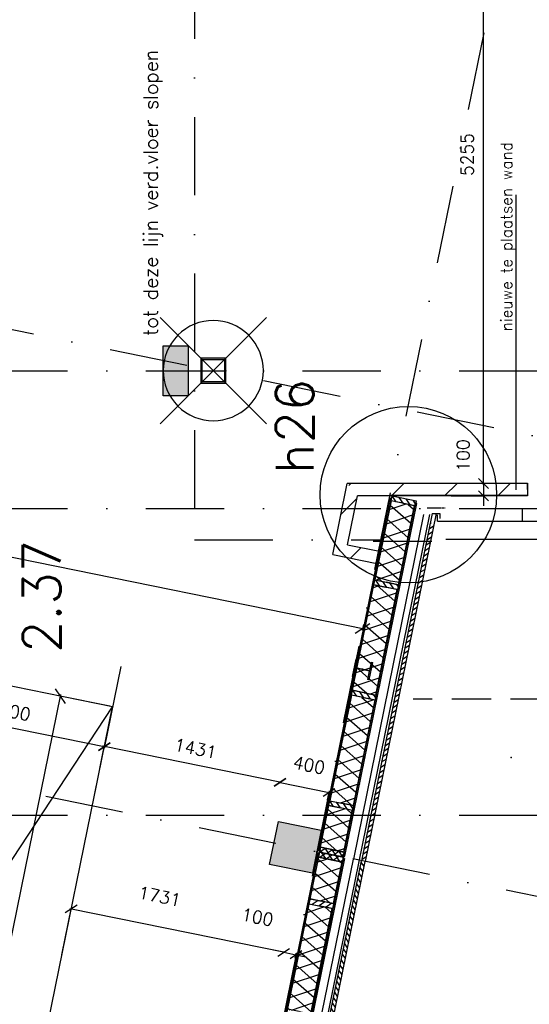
# Model space of a CAD drawing. Extents: x -33346 to 151546, y -8083 to 129543.
# Tile 14 of 68: x 28437 to 32505, y 28285 to 36152. Entities that reach past the tile are written whole.
import ezdxf

# ---------------------------------------------------------------- set-up
doc = ezdxf.new("R2010")
doc.units = 0
doc.header["$LTSCALE"] = 50
doc.header["$MEASUREMENT"] = 0
doc.header["$PDSIZE"] = -1
for name, pattern in [('DASHDOT', [25, 12.5, -6.25, 0, -6.25]), ('DD1', [2.66667, 1.66667, -0.5, 0, -0.5]), ('HIDDEN', [9.375, 6.25, -3.125]), ('HIDDEN2', [0.1875, 0.125, -0.0625]), ('XREF2$0$DASHDOT', [25, 12.5, -6.25, 0, -6.25]), ('XREF2$0$DD1', [2.66667, 1.66667, -0.5, 0, -0.5])]:
    doc.linetypes.add(name, pattern=pattern)
doc.layers.get('0').update_dxf_attribs({"linetype": 'CONTINUOUS'})
doc.layers.get('DEFPOINTS').update_dxf_attribs({"linetype": 'CONTINUOUS'})
for name, color, linetype in [('_BESTAAND_ONGEWIJZIGD', 8, 'CONTINUOUS'), ('_DETAILNUMMERS', 4, 'CONTINUOUS'), ('_DETAILNUMMERSTEKST', 4, 'CONTINUOUS'), ('_INSTALLATIES', 4, 'CONTINUOUS'), ('A--01A1_ACEER', 1, 'CONTINUOUS'), ('A--A21--_F-23-', 9, 'CONTINUOUS'), ('A--A22--_F123-', 9, 'CONTINUOUS'), ('A--A25--_F-2--', 9, 'CONTINUOUS'), ('A--A28--_F-2--', 7, 'CONTINUOUS'), ('A--A28--_F12--', 7, 'CONTINUOUS'), ('A--A31--_F-2--', 9, 'CONTINUOUS'), ('A--A42--_F-23-', 9, 'CONTINUOUS'), ('A--L21--', 3, 'CONTINUOUS'), ('A--L21--_F-2--', 7, 'CONTINUOUS'), ('A--L21A1_BUITENWAND', 1, 'CONTINUOUS'), ('A--L22--_F-2--', 7, 'CONTINUOUS'), ('A--L22A2_BINNENWAND', 2, 'CONTINUOUS'), ('A--L22AC1_BINNENWAND', 1, 'HIDDEN2'), ('A--L25--', 7, 'CONTINUOUS'), ('A--L25--_F-23-', 7, 'CONTINUOUS'), ('A--L28--', 7, 'CONTINUOUS'), ('A--L28--_F-2--', 7, 'CONTINUOUS'), ('A--L28--_F12--', 7, 'CONTINUOUS'), ('A--L42--', 7, 'CONTINUOUS'), ('A--L42--_F-23-', 7, 'CONTINUOUS'), ('A--M$1A-_F123-', 1, 'CONTINUOUS'), ('A--T$1A-_F123-_0_25MM', 2, 'CONTINUOUS'), ('A--T$1A-_F123-_RNR', 4, 'CONTINUOUS'), ('A--T01A-70_TEKST', 5, 'CONTINUOUS'), ('STRAMIEN', 1, 'DD1'), ('TEKST_KOZIJNMERK', 2, 'CONTINUOUS'), ('X--LR---_CP', 7, 'CONTINUOUS'), ('XREF2$0$A--L$7A-_STRAMIEN', 1, 'XREF2$0$DASHDOT'), ('XREF2$0$A--L$7AC3-_STRAMIE', 3, 'XREF2$0$DASHDOT'), ('XREF2$0$A--L90--_F---402', 250, 'CONTINUOUS'), ('XREF2$0$A--L90--_F-23-', 7, 'CONTINUOUS'), ('XREF2$0$A--L90--_F123-', 7, 'CONTINUOUS'), ('XREF2$0$A--T$7A8-_STRAMIEN', 8, 'XREF2$0$DASHDOT'), ('XREF2$0$STRAMIEN', 1, 'XREF2$0$DD1')]:
    doc.layers.add(name, color=color, linetype=linetype)
doc.styles.add('ALFA-0_25', font='ROMANS')
doc.styles.add('B-01', font='SIMPLEX.SHX', dxfattribs={"width": 0.8, "height": 4.5})
doc.styles.add('HIEMSTRA', font='romans.shx')
doc.dimstyles.get("Standard").update_dxf_attribs({"dimscale": 40, "dimtxt": 2.5, "dimasz": 2, "dimexe": 0.3, "dimexo": 0.3, "dimgap": 2, "dimtad": 1, "dimdec": 0, "dimzin": 0, "dimtxsty": 'HIEMSTRA', "dimblk1": 'OBLIQUE', "dimblk2": 'OBLIQUE', "dimsah": 1, "dimcen": -0.09, "dimdle": 0.3, "dimse1": 1, "dimclrd": 2, "dimclre": 2, "dimclrt": 3, "dimazin": 3, "dimtfac": 1, "dimtdec": 4, "dimtofl": 0, "dimtmove": 0, "dimatfit": 3, "dimtvp": 625, "dimtolj": 1, "dimtzin": 0})
pattern_1 = [(45, (-30994.87, -31918.16), (-212.132, 212.132), [])]

# ---------------------------------------------------------------- blocks, each defined once
blk = doc.blocks.new('_OBLIQUE')
at = {"color": 0, "linetype": 'BYBLOCK'}
blk.add_line((-0.5, -0.5), (0.5, 0.5), dxfattribs=at)
blk = doc.blocks.new('*D60')
at = {"layer": 'A--M$1A-_F123-', "color": 2, "linetype": 'CONTINUOUS'}
for p, q in [((29242.9, 30984.8), (29110, 30332.4)), ((27532.9, 30665.9), (29124.2, 30341.8))]:
    blk.add_line(p, q, dxfattribs=at)
at = {"layer": 'DEFPOINTS', "color": 0, "linetype": 'CONTINUOUS'}
for p in [(27677.5, 31316, -0.2), (29245.3, 30996.6, -0.2), (29112.4, 30344.2)]:
    blk.add_point(p, dxfattribs=at)
at = {"layer": 'A--M$1A-_F123-', "color": 2, "linetype": 'CONTINUOUS', "xscale": 80, "yscale": 80, "zscale": 80}
for p, rotation in [((27544.6, 30663.5), 168.4862902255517), ((29112.4, 30344.2), 348.4862902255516)]:
    blk.add_blockref('_OBLIQUE', p, dxfattribs=dict(at, rotation=rotation))
at = {"layer": 'A--M$1A-_F123-', "color": 3, "linetype": 'CONTINUOUS', "insert": (28354.5, 30631.2), "char_height": 100, "attachment_point": 5, "rotation": 348.48629, "style": 'HIEMSTRA'}
blk.add_mtext('\\A1;1600', dxfattribs=at)
blk = doc.blocks.new('*D61')
at = {"layer": 'A--M$1A-_F123-', "color": 2, "linetype": 'CONTINUOUS'}
for p, q in [((29038.1, 29979.5), (29114.8, 30355.9)), ((30526.3, 30056.2), (29100.7, 30346.6))]:
    blk.add_line(p, q, dxfattribs=at)
at = {"layer": 'DEFPOINTS', "color": 0, "linetype": 'CONTINUOUS'}
for p in [(29112.4, 30344.2), (29035.7, 29967.7), (30437.9, 29682.1)]:
    blk.add_point(p, dxfattribs=at)
at = {"layer": 'A--M$1A-_F123-', "color": 2, "linetype": 'CONTINUOUS', "xscale": 80, "yscale": 80, "zscale": 80}
for p, rotation in [((29112.4, 30344.2), 168.4862903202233), ((30514.6, 30058.6), 348.4862903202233)]:
    blk.add_blockref('_OBLIQUE', p, dxfattribs=dict(at, rotation=rotation))
at = {"layer": 'A--M$1A-_F123-', "color": 3, "linetype": 'CONTINUOUS', "insert": (29839.5, 30328.7), "char_height": 100, "attachment_point": 5, "rotation": 348.48629, "style": 'HIEMSTRA'}
blk.add_mtext('\\A1;1431', dxfattribs=at)
blk = doc.blocks.new('*D62')
at = {"layer": 'A--M$1A-_F123-', "color": 2, "linetype": 'CONTINUOUS'}
for p, q in [((27960.6, 26812.5), (28765, 30761.4)), ((29157.4, 30666.1), (28747.3, 30749.7))]:
    blk.add_line(p, q, dxfattribs=at)
at = {"layer": 'DEFPOINTS', "color": 0, "linetype": 'CONTINUOUS'}
for p in [(28762, 30746.7), (29172.1, 30663.2), (28373.7, 26743.6, -0.2)]:
    blk.add_point(p, dxfattribs=at)
at = {"layer": 'A--M$1A-_F123-', "color": 2, "linetype": 'CONTINUOUS', "xscale": 100, "yscale": 100, "zscale": 100}
for p, rotation in [((28762, 30746.7), 78.48629033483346), ((27963.5, 26827.2), 258.4862903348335)]:
    blk.add_blockref('_OBLIQUE', p, dxfattribs=dict(at, rotation=rotation))
at = {"layer": 'A--M$1A-_F123-', "color": 3, "linetype": 'CONTINUOUS', "insert": (28203.5, 28819.4), "char_height": 125, "attachment_point": 5, "rotation": 78.48629, "style": 'HIEMSTRA'}
blk.add_mtext('\\A1;4000', dxfattribs=at)
blk = doc.blocks.new('*D69')
at = {"layer": 'A--M$1A-_F123-', "color": 2, "linetype": 'CONTINUOUS'}
for p, q in [((28773.8, 28681.8), (28850.5, 29058.3)), ((30556, 28698.6), (28836.3, 29048.9))]:
    blk.add_line(p, q, dxfattribs=at)
at = {"layer": 'DEFPOINTS', "color": 0, "linetype": 'CONTINUOUS'}
for p in [(28848.1, 29046.5), (28771.4, 28670.1), (30467.5, 28324.6)]:
    blk.add_point(p, dxfattribs=at)
at = {"layer": 'A--M$1A-_F123-', "color": 2, "linetype": 'CONTINUOUS', "xscale": 80, "yscale": 80, "zscale": 80}
for p, rotation in [((28848.1, 29046.5), 168.4862903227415), ((30544.2, 28701), 348.4862903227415)]:
    blk.add_blockref('_OBLIQUE', p, dxfattribs=dict(at, rotation=rotation))
at = {"layer": 'A--M$1A-_F123-', "color": 3, "linetype": 'CONTINUOUS', "insert": (29553.2, 29148.4), "char_height": 100, "attachment_point": 5, "rotation": 348.48629, "style": 'HIEMSTRA'}
blk.add_mtext('\\A1;1731', dxfattribs=at)
blk = doc.blocks.new('Q020593-')
at = {"layer": 'A--A28--_F-2--', "color": 3, "linetype": 'CONTINUOUS'}
for points in [[(-90, 90.1), (-100, -99.9), (-100, 100.1)], [(-90, 90.1), (-100, 100.1), (100, 100.1)], [(-90, 90.1), (-90, -89.9), (-100, -99.9)], [(100, 100.1), (90, 90.1), (-90, 90.1)], [(100, 100.1), (100, -99.9), (90, 90.1)], [(100, -99.9), (90, -89.9), (90, 90.1)], [(100, -99.9), (-100, -99.9), (-90, -89.9)], [(100, -99.9), (-90, -89.9), (90, -89.9)]]:
    blk.add_solid(points, dxfattribs=at)
at = {"layer": 'A--L28--_F-2--', "color": 3, "linetype": 'CONTINUOUS'}
blk.add_lwpolyline([(-100, -99.9), (-90, -89.9), (-90, 90.1), (90, 90.1), (90, -89.9), (-90, -89.9), (-100, -99.9), (100, -99.9), (100, 100.1), (-100, 100.1)], close=True, dxfattribs=at)
at = {"layer": 'X--LR---_CP', "color": 4, "linetype": 'CONTINUOUS'}
for p in [(-100, 0.1), (0, 0), (100, 0.1)]:
    blk.add_point(p, dxfattribs=at)
blk = doc.blocks.new('*D86')
at = {"color": 2, "linetype": 'BYBLOCK'}
for p, q in [((30544.2, 28701), (30465.8, 28717)), ((30544.2, 28701), (30642.2, 28681)), ((30636.4, 28652.7), (30644.6, 28692.8)), ((30642.2, 28681), (30720.6, 28665.1))]:
    blk.add_line(p, q, dxfattribs=at)
at = {"layer": 'DEFPOINTS', "color": 0, "linetype": 'BYBLOCK'}
for p in [(30536, 28660.9), (30634, 28640.9), (30642.2, 28681)]:
    blk.add_point(p, dxfattribs=at)
at = {"color": 2, "linetype": 'BYBLOCK', "xscale": 80, "yscale": 80, "zscale": 80}
for p, rotation in [((30544.2, 28701), 348.4862903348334), ((30642.2, 28681), 168.4862903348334)]:
    blk.add_blockref('_OBLIQUE', p, dxfattribs=dict(at, rotation=rotation))
at = {"color": 3, "linetype": 'BYBLOCK', "insert": (30334.4, 28982.2), "char_height": 100, "attachment_point": 5, "rotation": 348.48629, "style": 'HIEMSTRA'}
blk.add_mtext('\\A1;100', dxfattribs=at)
blk = doc.blocks.new('*D89')
at = {"color": 2, "linetype": 'BYBLOCK'}
for p, q in [((30502.8, 30060.9), (30906.5, 29978.7)), ((30894.5, 29919.7), (30908.9, 29990.5))]:
    blk.add_line(p, q, dxfattribs=at)
at = {"layer": 'DEFPOINTS', "color": 0, "linetype": 'BYBLOCK'}
for p in [(30500.2, 29987.8), (30906.5, 29978.7), (30892.1, 29908)]:
    blk.add_point(p, dxfattribs=at)
at = {"color": 2, "linetype": 'BYBLOCK', "xscale": 80, "yscale": 80, "zscale": 80}
for p, rotation in [((30514.6, 30058.6), 168.4862903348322), ((30906.5, 29978.7), 348.4862903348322)]:
    blk.add_blockref('_OBLIQUE', p, dxfattribs=dict(at, rotation=rotation))
at = {"color": 3, "linetype": 'BYBLOCK', "insert": (30746.9, 30197), "char_height": 100, "attachment_point": 5, "rotation": 348.48629, "style": 'HIEMSTRA'}
blk.add_mtext('\\A1;400', dxfattribs=at)
blk = doc.blocks.new('*D91')
at = {"color": 2, "linetype": 'BYBLOCK'}
for p, q in [((32139.1, 32446.9), (32139.1, 32526.9)), ((32139.1, 32446.9), (32139.1, 32346.9)), ((31880.6, 32346.9), (32151.1, 32346.9)), ((32139.1, 32346.9), (32139.1, 32266.9))]:
    blk.add_line(p, q, dxfattribs=at)
at = {"layer": 'DEFPOINTS', "color": 0, "linetype": 'BYBLOCK'}
for p in [(31868.6, 32446.9), (31868.6, 32346.9), (32139.1, 32346.9)]:
    blk.add_point(p, dxfattribs=at)
at = {"color": 2, "linetype": 'BYBLOCK', "xscale": 80, "yscale": 80, "zscale": 80}
for p, rotation in [((32139.1, 32446.9), 270), ((32139.1, 32346.9), 90)]:
    blk.add_blockref('_OBLIQUE', p, dxfattribs=dict(at, rotation=rotation))
at = {"color": 3, "linetype": 'BYBLOCK', "insert": (31976.6, 32670), "char_height": 100, "attachment_point": 5, "rotation": 90, "style": 'HIEMSTRA'}
blk.add_mtext('\\A1;100', dxfattribs=at)
blk = doc.blocks.new('*D106')
at = {"layer": 'A--M$1A-_F123-', "color": 2}
for p, q in [((24767.7, 32593.6), (31188.4, 31285.7)), ((31180.2, 31320.4), (31170.7, 31274))]:
    blk.add_line(p, q, dxfattribs=at)
at = {"layer": 'DEFPOINTS', "color": 0}
for p in [(24791.8, 32637.1), (31183.2, 31335.1), (31173.7, 31288.7)]:
    blk.add_point(p, dxfattribs=at)
at = {"layer": 'A--M$1A-_F123-', "color": 2, "xscale": 100, "yscale": 100, "zscale": 100}
for p, rotation in [((24782.4, 32590.6), 168.4861995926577), ((31173.7, 31288.7), 348.4861995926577)]:
    blk.add_blockref('_OBLIQUE', p, dxfattribs=dict(at, rotation=rotation))
at = {"layer": 'A--M$1A-_F123-', "color": 3, "insert": (28010.5, 32098.9), "char_height": 125, "attachment_point": 5, "rotation": 348.4862, "style": 'HIEMSTRA'}
blk.add_mtext('\\A1;6523', dxfattribs=at)
blk = doc.blocks.new('*D107')
at = {"color": 2, "linetype": 'BYBLOCK'}
for p, q in [((32210.8, 37701.9), (32127.1, 37701.9)), ((32139.1, 32434.9), (32139.1, 37713.9))]:
    blk.add_line(p, q, dxfattribs=at)
at = {"layer": 'DEFPOINTS', "color": 0, "linetype": 'BYBLOCK'}
for p in [(32139.1, 37701.9), (32222.8, 37701.9), (32222.8, 32446.9)]:
    blk.add_point(p, dxfattribs=at)
at = {"color": 2, "linetype": 'BYBLOCK', "xscale": 80, "yscale": 80, "zscale": 80}
for p, rotation in [((32139.1, 37701.9), 90), ((32139.1, 32446.9), 270)]:
    blk.add_blockref('_OBLIQUE', p, dxfattribs=dict(at, rotation=rotation))
at = {"color": 3, "linetype": 'BYBLOCK', "insert": (32009.1, 35074.4), "char_height": 100, "attachment_point": 5, "rotation": 90, "style": 'HIEMSTRA'}
blk.add_mtext('\\A1;5255', dxfattribs=at)
blk = doc.blocks.new('*U805')
at = {"layer": 'A--A22--_F123-', "linetype": 'CONTINUOUS'}
h = blk.add_hatch(dxfattribs=at)
h.set_pattern_fill('ALFALINE', color=256, scale=300, style=0)
h.set_pattern_definition([(45, (-32491, -32396.92), (-212.132, 212.132), [])])
h.paths.add_polyline_path([(0, 0), (0, -50), (-1357.8, -50), (-1398.6, 0), (-1439.4, 50), (0, 50)])
at = {"layer": 'A--L22--_F-2--', "color": 3, "linetype": 'CONTINUOUS'}
for points in [[(0, 0), (0, 50), (-1439.4, 50), (-1439.4, 50)], [(0, 0), (0, -50), (-1357.8, -50), (-1357.8, -50)]]:
    blk.add_lwpolyline(points, dxfattribs=at)
blk = doc.blocks.new('*U804')
at = {"layer": 'A--A22--_F123-', "linetype": 'CONTINUOUS'}
h = blk.add_hatch(dxfattribs=at)
h.set_pattern_fill('ALFALINE', color=256, scale=300, style=0)
h.set_pattern_definition(pattern_1)
h.paths.add_polyline_path([(0, 0), (-59, -39), (56.7, 528.8), (97.5, 478.8), (138.4, 428.8), (59, 39)])
at = {"layer": 'A--L22--_F-2--', "color": 3, "linetype": 'CONTINUOUS'}
for points in [[(-59, -39), (-59, -39), (56.7, 528.8), (56.7, 528.8)], [(59, 39), (59, 39), (138.4, 428.8), (138.4, 428.8)]]:
    blk.add_lwpolyline(points, dxfattribs=at)
blk = doc.blocks.new('XREF2$0$S090024-')
at = {"layer": 'XREF2$0$A--L90--_F---402', "linetype": 'CONTINUOUS'}
for points in [[(-0.000001, 5.999999), (-0.000001, -6)], [(-6.000001, 0), (5.999999, 0)]]:
    blk.add_lwpolyline(points, dxfattribs=at)
blk.add_lwpolyline([(-4.000001, 0, 1), (3.999998, 0, 1)], format="xyb", close=True, dxfattribs=at)
at = {"layer": 'XREF2$0$A--L90--_F-23-', "color": 255}
blk.add_circle((0, 0), 0.0123, dxfattribs=at)
at = {"layer": 'XREF2$0$A--L90--_F123-', "color": 2, "linetype": 'CONTINUOUS'}
for points in [[(-0.000001, 5.999999), (-0.000001, -6)], [(-6.000001, 0), (5.999999, 0)]]:
    blk.add_lwpolyline(points, dxfattribs=at)
blk.add_lwpolyline([(-4.000001, 0, 1), (3.999998, 0, 1)], format="xyb", close=True, dxfattribs=at)
blk = doc.blocks.new('XREF2')
at = {"layer": 'XREF2$0$A--L$7A-_STRAMIEN'}
blk.add_line((-40234.938, -3673.931), (-64049.215, 1177.073), dxfattribs=at)
at = {"layer": 'XREF2$0$A--L$7AC3-_STRAMIE'}
blk.add_line((-39721.089, -104.672), (-53026.96, 2605.754), dxfattribs=at)
at = {"layer": 'XREF2$0$A--T$7A8-_STRAMIEN', "color": 8}
for p, q in [((-43474.365, 3799.966), (-52138.464, -38733.347)), ((-66174.285, 1100), (-500, 1100)), ((-66174.285, 0), (-500, 0)), ((-66174.285, -2450), (-500, -2450))]:
    blk.add_line(p, q, dxfattribs=at)
at = {"layer": 'XREF2$0$STRAMIEN', "linetype": 'XREF2$0$DASHDOT', "xscale": 100, "yscale": 100, "rotation": 315}
blk.add_blockref('XREF2$0$S090024-', (-45635.298, 1100.87), dxfattribs=at)
blk = doc.blocks.new('Q020426-')
at = {"layer": 'A--A28--_F12--', "color": 8}
for points in [[(-100, -200), (-100, 200), (100, 200)], [(-100, -200), (100, 200), (100, -200)]]:
    blk.add_solid(points, dxfattribs=at)
at = {"layer": 'A--L28--_F12--', "color": 3, "linetype": 'CONTINUOUS'}
blk.add_lwpolyline([(-100, -200), (-100, 200), (100, 200), (100, -200)], close=True, dxfattribs=at)
at = {"layer": 'X--LR---_CP'}
for p in [(-100, 0), (-100, 0), (100, 0)]:
    blk.add_point(p, dxfattribs=at)
blk = doc.blocks.new('Q020437-')
at = {"layer": 'A--A28--_F12--', "color": 8}
for points in [[(-175, -175), (-175, 175), (175, 175)], [(-175, -175), (175, 175), (175, -175)]]:
    blk.add_solid(points, dxfattribs=at)
at = {"layer": 'A--L28--_F12--', "color": 3, "linetype": 'CONTINUOUS'}
blk.add_lwpolyline([(-175, -175), (-175, 175), (175, 175), (175, -175)], close=True, dxfattribs=at)
at = {"layer": 'X--LR---_CP'}
for p in [(-175, 0), (-175, 0), (175, 0)]:
    blk.add_point(p, dxfattribs=at)
blk = doc.blocks.new('Q020490-')
at = {"layer": 'A--A28--_F-2--', "color": 3, "linetype": 'CONTINUOUS'}
for points in [[(-2.75, 58), (-70, 66.5), (70, 66.5)], [(-2.75, 58), (-70, 58), (-70, 66.5)], [(-2.75, 58), (70, 66.5), (70, 58)], [(2.75, -58), (-2.75, -58), (-2.75, 58)], [(-2.75, 58), (2.75, 58), (2.75, -58)], [(-2.75, 58), (70, 58), (2.75, 58)], [(70, -66.5), (-70, -58), (-2.75, -58)], [(70, -66.5), (-70, -66.5), (-70, -58)], [(2.75, -58), (70, -66.5), (-2.75, -58)], [(2.75, -58), (70, -58), (70, -66.5)]]:
    blk.add_solid(points, dxfattribs=at)
at = {"layer": 'A--L28--_F-2--', "color": 3, "linetype": 'CONTINUOUS'}
blk.add_lwpolyline([(70, -66.5), (-70, -66.5), (-70, -58), (-2.75, -58), (-2.75, 58), (-70, 58), (-70, 66.5), (70, 66.5), (70, 58), (2.75, 58), (2.75, -58), (70, -58)], close=True, dxfattribs=at)
at = {"layer": 'X--LR---_CP', "color": 2, "linetype": 'CONTINUOUS'}
for p in [(-2.75, 0), (0, 0), (2.75, 0)]:
    blk.add_point(p, dxfattribs=at)
blk = doc.blocks.new('*U727')
at = {"layer": 'A--A42--_F-23-', "linetype": 'CONTINUOUS'}
h = blk.add_hatch(dxfattribs=at)
h.set_pattern_fill('ALFALINE', color=256, scale=40, style=0)
h.set_pattern_definition([(45, (-31023.915, -29450.602), (-28.28427, 28.28427), [])])
h.paths.add_polyline_path([(0, 0), (4.9, -1), (-789.3, -3901.2), (-794.2, -3900.2), (-799.1, -3899.2), (-4.9, 1)])
at = {"layer": 'A--L42--_F-23-', "color": 2, "linetype": 'CONTINUOUS'}
for points in [[(0, 0), (-4.9, 1), (-799.1, -3899.2), (-794.2, -3900.2)], [(0, 0), (4.9, -1), (-789.3, -3901.2), (-794.2, -3900.2)]]:
    blk.add_lwpolyline(points, dxfattribs=at)
blk = doc.blocks.new('*U726')
at = {"layer": 'A--A42--_F-23-', "linetype": 'CONTINUOUS'}
h = blk.add_hatch(dxfattribs=at)
h.set_pattern_fill('ALFALINE', color=256, scale=40, style=0)
h.set_pattern_definition([(45, (-30822.028, -29491.56), (-28.28427, 28.28427), [])])
h.paths.add_polyline_path([(0, 0), (4.9, -1), (-789.3, -3900.9), (-794.2, -3899.9), (-799.1, -3898.9), (-4.9, 1)])
at = {"layer": 'A--L42--_F-23-', "color": 2, "linetype": 'CONTINUOUS'}
for points in [[(0, 0), (-4.9, 1), (-799.1, -3898.9), (-794.2, -3899.9)], [(0, 0), (4.9, -1), (-789.3, -3900.9), (-794.2, -3899.9)]]:
    blk.add_lwpolyline(points, dxfattribs=at)
blk = doc.blocks.new('NH40_196')
at = {"layer": 'A--A25--_F-2--'}
h = blk.add_hatch(dxfattribs=at)
h.set_pattern_fill('ALFALINE', color=256, scale=40, style=0, pattern_type=2)
h.set_pattern_definition([(45, (-6, 0), (-28.284, 28.284), [])])
h.paths.add_polyline_path([(0, 0), (0, 196), (40, 196), (40, 0)])
at = {"layer": 'A--L25--_F-23-', "color": 2, "linetype": 'CONTINUOUS'}
blk.add_lwpolyline([(0, 0), (0, 196), (40, 196), (40, 0)], close=True, dxfattribs=at)
at = {"layer": 'X--LR---_CP'}
for p in [(0, 0), (0, 0), (40, 0)]:
    blk.add_point(p, dxfattribs=at)
blk = doc.blocks.new('*U722')
at = {"layer": 'A--A21--_F-23-', "linetype": 'CONTINUOUS'}
h = blk.add_hatch(dxfattribs=at)
h.set_pattern_fill('ALFAISO', color=256, scale=100, angle=258.49567, style=0)
h.set_pattern_definition([(318.496, (-49, 9.97), (66.268, 74.89), []), (18.496, (-49, 9.97), (-31.723, 94.835), [])])
h.paths.add_polyline_path([(0, 0), (93.1, -18.9), (25.3, -352.1), (-67.8, -333.2), (-160.9, -314.2), (-93.1, 18.9)])
at = {"layer": 'A--L21--_F-2--', "color": 2, "linetype": 'CONTINUOUS'}
for points in [[(0, 0), (-93.1, 18.9), (-160.9, -314.2), (-67.8, -333.2)], [(0, 0), (93.1, -18.9), (25.3, -352.1), (-67.8, -333.2)]]:
    blk.add_lwpolyline(points, dxfattribs=at)
blk = doc.blocks.new('*U721')
at = {"layer": 'A--A21--_F-23-', "linetype": 'CONTINUOUS'}
h = blk.add_hatch(dxfattribs=at)
h.set_pattern_fill('ALFAISO', color=256, scale=100, angle=78.49, style=0)
h.set_pattern_definition([(138.49, (48.99, -9.98), (-66.275, -74.884), []), (198.49, (48.99, -9.98), (31.714, -94.838), [])])
h.paths.add_polyline_path([(0, 0), (-93.1, 19), (78.5, 861.7), (171.6, 842.7), (264.7, 823.7), (93.1, -19)])
at = {"layer": 'A--L21--_F-2--', "color": 2, "linetype": 'CONTINUOUS'}
for points in [[(0, 0), (-93.1, 19), (78.5, 861.7), (171.6, 842.7)], [(0, 0), (93.1, -19), (264.7, 823.7), (171.6, 842.7)]]:
    blk.add_lwpolyline(points, dxfattribs=at)
blk = doc.blocks.new('*U717')
at = {"layer": 'A--A21--_F-23-', "linetype": 'CONTINUOUS'}
h = blk.add_hatch(dxfattribs=at)
h.set_pattern_fill('ALFAISO', color=256, scale=100, angle=258.48258, style=0)
h.set_pattern_definition([(318.483, (-48.99, 9.98), (66.285, 74.875), []), (18.483, (-48.99, 9.98), (-31.702, 94.842), [])])
h.paths.add_polyline_path([(0, 0), (93.1, -19), (-35.7, -651), (-128.8, -632), (-221.9, -613.1), (-93.1, 19)])
at = {"layer": 'A--L21--_F-2--', "color": 2, "linetype": 'CONTINUOUS'}
for points in [[(0, 0), (-93.1, 19), (-221.9, -613.1), (-128.8, -632)], [(0, 0), (93.1, -19), (-35.7, -651), (-128.8, -632)]]:
    blk.add_lwpolyline(points, dxfattribs=at)
blk = doc.blocks.new('*U716')
at = {"layer": 'A--A21--_F-23-', "linetype": 'CONTINUOUS'}
h = blk.add_hatch(dxfattribs=at)
h.set_pattern_fill('ALFAISO', color=256, scale=100, angle=78.48258, style=0)
h.set_pattern_definition([(138.483, (48.99, -9.98), (-66.285, -74.875), []), (198.483, (48.99, -9.98), (31.702, -94.842), [])])
h.paths.add_polyline_path([(0, 0), (-93.1, 19), (78.6, 861.7), (171.7, 842.7), (264.8, 823.7), (93.1, -19)])
at = {"layer": 'A--L21--_F-2--', "color": 2, "linetype": 'CONTINUOUS'}
for points in [[(0, 0), (-93.1, 19), (78.6, 861.7), (171.7, 842.7)], [(0, 0), (93.1, -19), (264.8, 823.7), (171.7, 842.7)]]:
    blk.add_lwpolyline(points, dxfattribs=at)
blk = doc.blocks.new('*U715')
at = {"layer": 'A--A21--_F-23-', "linetype": 'CONTINUOUS'}
h = blk.add_hatch(dxfattribs=at)
h.set_pattern_fill('ALFAISO', color=256, scale=100, angle=78.47691, style=0)
h.set_pattern_definition([(138.477, (48.99, -9.99), (-66.292, -74.87), []), (198.477, (48.99, -9.99), (31.692, -94.845), [])])
h.paths.add_polyline_path([(0, 0), (-93.1, 19), (-25.2, 352.1), (67.9, 333.1), (161, 314.2), (93.1, -19)])
at = {"layer": 'A--L21--_F-2--', "color": 2, "linetype": 'CONTINUOUS'}
for points in [[(0, 0), (-93.1, 19), (-25.2, 352.1), (67.9, 333.1)], [(0, 0), (93.1, -19), (161, 314.2), (67.9, 333.1)]]:
    blk.add_lwpolyline(points, dxfattribs=at)
blk = doc.blocks.new('*U714')
at = {"layer": 'A--A21--_F-23-', "linetype": 'CONTINUOUS'}
h = blk.add_hatch(dxfattribs=at)
h.set_pattern_fill('ALFAISO', color=256, scale=100, angle=258.48258, style=0)
h.set_pattern_definition([(318.483, (-48.99, 9.98), (66.285, 74.875), []), (18.483, (-48.99, 9.98), (-31.702, 94.842), [])])
h.paths.add_polyline_path([(0, 0), (93.1, -19), (-78.6, -861.7), (-171.7, -842.7), (-264.8, -823.7), (-93.1, 19)])
at = {"layer": 'A--L21--_F-2--', "color": 2, "linetype": 'CONTINUOUS'}
for points in [[(0, 0), (-93.1, 19), (-264.8, -823.7), (-171.7, -842.7)], [(0, 0), (93.1, -19), (-78.6, -861.7), (-171.7, -842.7)]]:
    blk.add_lwpolyline(points, dxfattribs=at)
blk = doc.blocks.new('*U713')
at = {"layer": 'A--A42--_F-23-', "linetype": 'CONTINUOUS'}
h = blk.add_hatch(dxfattribs=at)
h.set_pattern_fill('ALFALINE', color=256, scale=40, style=0)
h.set_pattern_definition([(45, (-31027.86, -29469.965), (-28.28427, 28.28427), [])])
h.paths.add_polyline_path([(0, 0), (-4.9, 1), (569.2, 2818.2), (574.1, 2817.2), (579, 2816.2), (4.9, -1)])
at = {"layer": 'A--L42--_F-23-', "color": 2, "linetype": 'CONTINUOUS'}
for points in [[(0, 0), (-4.9, 1), (569.2, 2818.2), (574.1, 2817.2)], [(0, 0), (4.9, -1), (579, 2816.2), (574.1, 2817.2)]]:
    blk.add_lwpolyline(points, dxfattribs=at)
blk = doc.blocks.new('*U712')
at = {"layer": 'A--A42--_F-23-', "linetype": 'CONTINUOUS'}
h = blk.add_hatch(dxfattribs=at)
h.set_pattern_fill('ALFALINE', color=256, scale=40, style=0)
h.set_pattern_definition([(45, (-30826.037, -29511.244), (-28.28427, 28.28427), [])])
h.paths.add_polyline_path([(0, 0), (-4.9, 1), (569.1, 2817.9), (574, 2816.9), (578.9, 2816), (4.9, -1)])
at = {"layer": 'A--L42--_F-23-', "color": 2, "linetype": 'CONTINUOUS'}
for points in [[(0, 0), (-4.9, 1), (569.1, 2817.9), (574, 2816.9)], [(0, 0), (4.9, -1), (578.9, 2816), (574, 2816.9)]]:
    blk.add_lwpolyline(points, dxfattribs=at)
blk = doc.blocks.new('*U528')
at = {"layer": 'A--A22--_F123-', "linetype": 'CONTINUOUS'}
h = blk.add_hatch(dxfattribs=at)
h.set_pattern_fill('ALFALINE', color=256, scale=300, style=0)
h.set_pattern_definition(pattern_1)
h.paths.add_polyline_path([(0, 0), (-59, -39), (293.9, -110.9), (303.9, -61.9), (313.9, -12.9), (59, 39)])
at = {"layer": 'A--L22--_F-2--', "color": 3, "linetype": 'CONTINUOUS'}
for points in [[(59, 39), (59, 39), (313.9, -12.9), (303.9, -61.9)], [(-59, -39), (-59, -39), (293.9, -110.9), (303.9, -61.9)]]:
    blk.add_lwpolyline(points, dxfattribs=at)

msp = doc.modelspace()

# ---------------------------------------------------------------- hatches: boundary and pattern name
at = {"layer": 'A--01A1_ACEER', "linetype": 'CONTINUOUS'}
h = msp.add_hatch(dxfattribs=at)
h.set_pattern_fill('ANSI31', color=256, scale=250, angle=78.49, style=0)
h.set_pattern_definition([(213.48258, (33713.812, 66945.33), (-17.240107, 26.064175), [])])
h.paths.add_polyline_path([(31715.3, 32132.3), (31165, 29431.9), (31194.4, 29425.9), (31744.7, 32126.3)])
h = msp.add_hatch(dxfattribs=at)
h.set_pattern_fill('ANSI31', color=256, scale=250, angle=78.49, style=0)
h.set_pattern_definition([(123.49, (18836.53, -6089.41), (-26.061942, -17.243482), [])])
h.paths.add_polyline_path([(30366.9, 25512.3), (31165, 29431.9), (31194.4, 29425.9), (30396.3, 25506.3)])

# ---------------------------------------------------------------- linework, layer by layer
at = {"layer": '_BESTAAND_ONGEWIJZIGD', "linetype": 'HIDDEN'}
msp.add_lwpolyline([(71512, 34947.1), (72512, 34947.1), (72512, 31722.5), (72512, 30722.5), (31577, 30722.5)], dxfattribs=at)
at = {"layer": '_DETAILNUMMERS'}
msp.add_circle((31540, 32356.8), 704.5, dxfattribs=at)
at = {"layer": '_INSTALLATIES', "linetype": 'CONTINUOUS'}
msp.add_line((26811, 27062), (29177.2, 30662.1), dxfattribs=at)
msp.add_lwpolyline([(29177.2, 30662.1), (27609.4, 30981.5), (26811, 27062), (28378.8, 26742.6)], close=True, dxfattribs=at)
at = {"layer": 'A--01A1_ACEER', "linetype": 'CONTINUOUS'}
msp.add_line((31726.6, 31982.1), (31258.2, 31982.1), dxfattribs=at)
at = {"layer": 'A--A31--_F-2--'}
msp.add_point((32361.4, 30256.9), dxfattribs=at)
at = {"layer": 'A--L21--'}
for p, q in [((31730.3, 32206, 0), (31165, 29431.9, 0)), ((31760.9, 32206, 0), (31194.4, 29425.9, 0)), ((31730.3, 32206, 0), (31790, 32206, 0)), ((31790, 32206, 0), (31790, 32166.3, 0)), ((30366.9, 25512.3), (31165, 29431.9)), ((30396.3, 25506.3), (31194.4, 29425.9))]:
    msp.add_line(p, q, dxfattribs=at)
at = {"layer": 'A--L21A1_BUITENWAND', "linetype": 'CONTINUOUS'}
msp.add_line((43982, 31997.6), (31840, 31997.6), dxfattribs=at)
at = {"layer": 'A--L22A2_BINNENWAND', "color": 2, "linetype": 'CONTINUOUS'}
for p, q in [((31708.7, 32197.6, 0.2), (30008.9, 23855.7, 0)), ((31661.2, 32197.6, 0), (31100.4, 29445.1)), ((30302.2, 25525.6), (31100.4, 29445.1))]:
    msp.add_line(p, q, dxfattribs=at)
at = {"layer": 'A--L22AC1_BINNENWAND', "linetype": 'BYBLOCK'}
msp.add_line((32398.2, 34751.6), (32398.2, 32394.5), dxfattribs=at)
at = {"layer": 'A--L22AC1_BINNENWAND'}
msp.add_line((31833.1, 32249.6), (31690, 32249.6), dxfattribs=at)
at = {"layer": 'A--L22AC1_BINNENWAND', "color": 4, "linetype": 'BYBLOCK'}
for p, q in [((31771.4, 32146), (31771.4, 32196.6)), ((32451, 32145.5), (32450.9, 32246.4)), ((31771.4, 32146), (44082, 32146))]:
    msp.add_line(p, q, dxfattribs=at)
msp.add_lwpolyline([(31307.3, 32449.9), (32491, 32449.9), (32491, 32349.9), (31388.9, 32349.9)], dxfattribs=at)
at = {"layer": 'STRAMIEN', "color": 4, "linetype": 'DASHDOT'}
msp.add_lwpolyline([(36527, 45496.9), (36527, 39123.8), (29832.9, 39123.8), (29832.9, 31996.9), (31317.6, 31996.9)], dxfattribs=at)
msp.add_lwpolyline([(36527, 45496.9), (36527, 39123.8), (29832.9, 39123.8), (29832.9, 31996.9), (31317.6, 31996.9)], dxfattribs=at)

# ---------------------------------------------------------------- block references
at = {"layer": 'A--L21--', "linetype": 'CONTINUOUS'}
for name, p in [('*U804', (30994.9, 31918.2)), ('*U805', (32491, 32396.9)), ('*U717', (31494.1, 32288.8)), ('*U528', (30994.9, 31918.2)), ('*U716', (31185.6, 30774.8)), ('*U714', (31177.6, 30735.6)), ('*U715', (30930, 29520.6)), ('*U722', (30914, 29442.2)), ('*U721', (30666.6, 28227.2))]:
    msp.add_blockref(name, p, dxfattribs=at)
at = {"layer": 'A--L25--'}
for p, rotation in [((31409, 32346.9), 258.4825806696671), ((31272.2, 31675.7), 258.4825806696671), ((31092.5, 30793.8), 258.4825806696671), ((30912.8, 29911.9), 258.4825806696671), ((30828.9, 29500.4), 258.49), ((30836.9, 29539.6), 258.4825806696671)]:
    msp.add_blockref('NH40_196', p, dxfattribs=dict(at, rotation=rotation))
at = {"layer": 'A--L25--', "xscale": -1}
for p, rotation in [((30820.9, 29461.2), 258.49), ((30828.9, 29500.4), 258.4825806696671), ((30745.1, 29088.8), 258.49)]:
    msp.add_blockref('NH40_196', p, dxfattribs=dict(at, rotation=rotation))
at = {"layer": 'A--L28--'}
for name, p in [('Q020426-', (29682.9, 33346.9)), ('Q020593-', (29982.9, 33347.5)), ('Q020593-', (29982.9, 33347.5))]:
    msp.add_blockref(name, p, dxfattribs=at)
at = {"layer": 'A--L28--', "linetype": 'CONTINUOUS'}
for name, p, rotation in [('Q020490-', (31173.8, 30960.8, 0), 78.49249757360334), ('Q020437-', (30638.1, 29539.3), 168.3940006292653)]:
    msp.add_blockref(name, p, dxfattribs=dict(at, rotation=rotation))
at = {"layer": 'A--L42--'}
for name, p in [('*U712', (30826, 29511.2)), ('*U713', (31027.9, 29470)), ('*U726', (30822, 29491.6)), ('*U727', (31023.9, 29450.6))]:
    msp.add_blockref(name, p, dxfattribs=at)
at = {"layer": 'A--T01A-70_TEKST', "color": 4}
msp.add_blockref('XREF2', (75617.3, 32246.9), dxfattribs=at)

# ---------------------------------------------------------------- texts
at = {"layer": '_DETAILNUMMERSTEKST', "style": 'ALFA-0_25'}
msp.add_text('h26', height=300, rotation=90, dxfattribs=at).set_placement((30782.8, 32522.9))
at = {"layer": 'A--T$1A-_F123-_0_25MM', "color": 3, "style": 'ALFA-0_25'}
msp.add_text('tot deze lijn verd.vloer slopen', height=112.5, rotation=90, dxfattribs=at).set_placement((29538.8, 33626.4))
at = {"layer": 'A--T$1A-_F123-_RNR', "style": 'ALFA-0_25'}
msp.add_text('2.37', height=300, rotation=90, dxfattribs=at).set_placement((28762.9, 31093.8))
at = {"layer": 'TEKST_KOZIJNMERK', "style": 'B-01'}
msp.add_text('nieuwe te plaatsen wand', height=90, rotation=90, dxfattribs=at).set_placement((32367.9, 33661.9))

# ---------------------------------------------------------------- dimensions: what is measured, and where the dimension line sits
at = {"layer": 'A--M$1A-_F123-'}
dim = msp.add_linear_dim(base=(32139.1, 37701.9), p1=(32222.8, 32446.9), p2=(32222.8, 37701.9), angle=90, dimstyle='STANDARD', dxfattribs=at)
dim.commit()
dim.dimension.update_dxf_attribs({"geometry": '*D107', "text_midpoint": (32009.1, 35074.4)})
for base, p1, p2, angle, picture, middle, dimtype in [((32139.1, 32346.9), (31868.6, 32446.9), (31868.6, 32346.9), 90, '*D91', (31976.6, 32670), 160), ((30642.2, 28681), (30536, 28660.9), (30634, 28640.9), 348.48629, '*D86', (30334.4, 28982.2), 161)]:
    dim = msp.add_linear_dim(base=base, p1=p1, p2=p2, angle=angle, dimstyle='STANDARD', dxfattribs=at)
    dim.commit()
    dim.dimension.update_dxf_attribs({"geometry": picture, "text_midpoint": middle, "dimtype": dimtype})
dim = msp.add_aligned_dim(p1=(24791.8, 32637.1), p2=(31183.2, 31335.1), distance=-47.4, dimstyle='STANDARD', override={"dimscale": 50, "dimtxsty": 'HIEMSTRA'}, dxfattribs=at)
dim.commit()
dim.dimension.update_dxf_attribs({"geometry": '*D106', "text_midpoint": (28010.5, 32098.9)})
at = {"layer": 'A--M$1A-_F123-', "linetype": 'CONTINUOUS'}
for p1, p2, distance, picture, middle in [((27677.5, 31316, -0.2), (29245.3, 30996.6, -0.2), -665.8, '*D60', (28354.5, 30631.2)), ((30437.9, 29682.1), (29035.7, 29967.7), -384.2, '*D61', (29839.5, 30328.7))]:
    dim = msp.add_aligned_dim(p1=p1, p2=p2, distance=distance, dimstyle='STANDARD', dxfattribs=at)
    dim.commit()
    dim.dimension.update_dxf_attribs({"geometry": picture, "text_midpoint": middle})
dim = msp.add_aligned_dim(p1=(28373.7, 26743.6, -0.2), p2=(29172.1, 30663.2), distance=418.6, dimstyle='STANDARD', override={"dimscale": 50, "dimtxsty": 'HIEMSTRA'}, dxfattribs=at)
dim.commit()
dim.dimension.update_dxf_attribs({"geometry": '*D62', "text_midpoint": (28203.5, 28819.4)})
at = {"layer": 'A--M$1A-_F123-'}
dim = msp.add_aligned_dim(p1=(30500.2, 29987.8), p2=(30892.1, 29908), distance=72.2, dimstyle='STANDARD', dxfattribs=at)
dim.commit()
dim.dimension.update_dxf_attribs({"geometry": '*D89', "text_midpoint": (30746.9, 30197)})
at = {"layer": 'A--M$1A-_F123-', "linetype": 'CONTINUOUS'}
dim = msp.add_linear_dim(base=(28848.1, 29046.5), p1=(30467.5, 28324.6), p2=(28771.4, 28670.1), angle=168.48629, dimstyle='STANDARD', dxfattribs=at)
dim.commit()
dim.dimension.update_dxf_attribs({"geometry": '*D69', "text_midpoint": (29553.2, 29148.4), "dimtype": 161})

doc.saveas('drawing.dxf')
